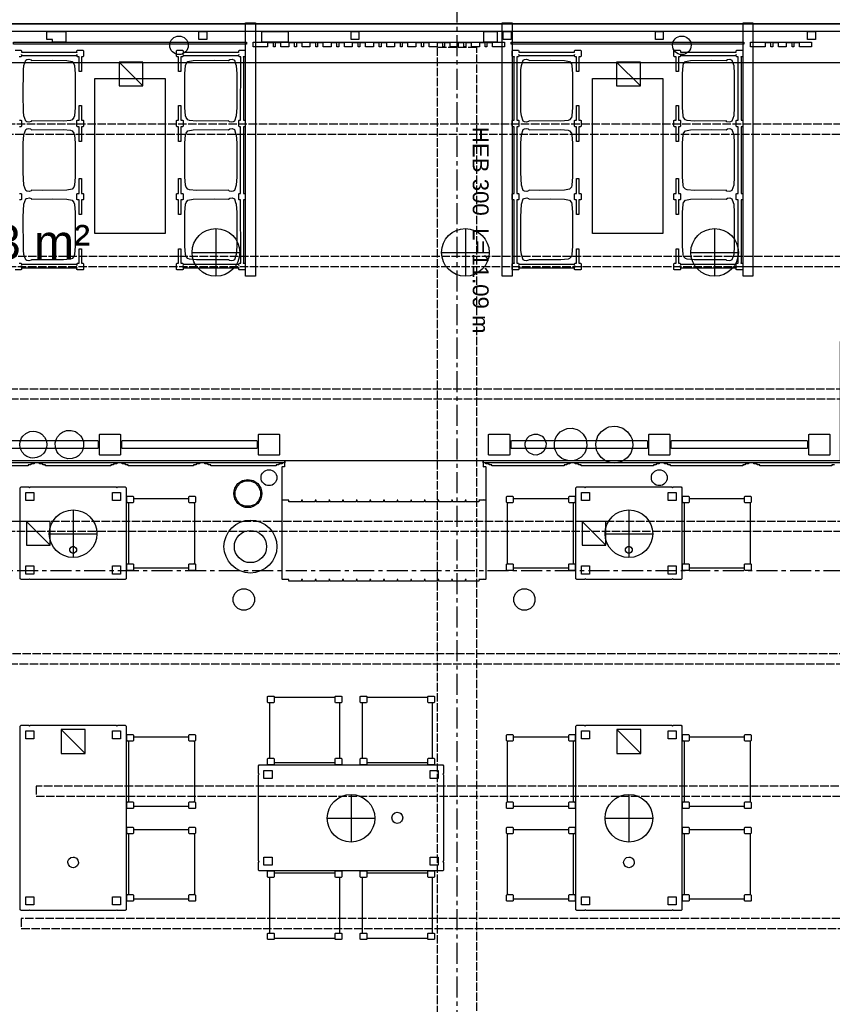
# Model space of a CAD drawing. Header units: millimetres. Extents: x -2320 to 44673, y -183000 to 30400.
# Tile 29 of 33: x 22296 to 28438, y -7408 to 30. Entities that reach past the tile are written whole.
import ezdxf
from ezdxf.enums import TextEntityAlignment as Align

# ---------------------------------------------------------------- set-up
doc = ezdxf.new("R2010")
doc.units = ezdxf.units.MM
doc.header["$LTSCALE"] = 50
doc.linetypes.add('CENTER', pattern=[5.08, 3.175, -0.635, 0.635, -0.635])
doc.linetypes.add('DASHED', pattern=[1.524, 1.27, -0.254])
for name, color, linetype in [('A-AIVAN', 40, 'Continuous'), ('A-BLDG', 8, 'Continuous'), ('A-CLNG', 150, 'Continuous'), ('A-FLOR-F1', 2, 'Continuous'), ('A-FLOR-F3', 30, 'Continuous'), ('A-FLOR-TEXT', 7, 'Continuous'), ('A-FURN', 3, 'Continuous'), ('A-FURN-BASE', 9, 'Continuous'), ('A-WALL-CUT', 7, 'Continuous'), ('E-LITE', 1, 'Continuous'), ('E-POWR', 5, 'Continuous'), ('S-BEAM', 1, 'DASHED'), ('S-GRID', 8, 'CENTER'), ('S-PURL', 9, 'DASHED')]:
    doc.layers.add(name, color=color, linetype=linetype)
doc.styles.add('VN', font='arial.ttf')

msp = doc.modelspace()

# ---------------------------------------------------------------- linework, layer by layer
at = {"layer": 'A-AIVAN'}
for points in [[(24077, 7), (24077, -1907), (24003, -1907), (24003, 7)], [(26017, 7), (26017, -1907), (25943, -1907), (25943, 7)], [(27837, 7), (27837, -1907), (27763, -1907), (27763, 7)], [(22250, -155), (22250, -140), (24010, -140), (24010, -155)], [(24169.9, -175), (24060, -175), (24060, -140), (25960, -140), (25960, -175), (25870.1, -175), (25870.1, -145), (25827, -145), (25827, -175), (25813, -175), (25813, -145), (25769.9, -145), (25769.9, -175), (25710.1, -175), (25710.1, -145), (25667, -145), (25667, -175), (25653, -175), (25653, -145), (25609.9, -145), (25609.9, -175), (25550.1, -175), (25550.1, -145), (25507, -145), (25507, -175), (25493, -175), (25493, -145), (25449.9, -145), (25449.9, -175), (25390.1, -175), (25390.1, -145), (25347, -145), (25347, -175), (25333, -175), (25333, -145), (25289.9, -145), (25289.9, -175), (25230.1, -175), (25230.1, -145), (25187, -145), (25187, -175), (25173, -175), (25173, -145), (25129.9, -145), (25129.9, -175), (25070.1, -175), (25070.1, -145), (25027, -145), (25027, -175), (25013, -175), (25013, -145), (24969.9, -145), (24969.9, -175), (24910.1, -175), (24910.1, -145), (24867, -145), (24867, -175), (24853, -175), (24853, -145), (24809.9, -145), (24809.9, -175), (24750.1, -175), (24750.1, -145), (24707, -145), (24707, -175), (24693, -175), (24693, -145), (24649.9, -145), (24649.9, -175), (24590.1, -175), (24590.1, -145), (24547, -145), (24547, -175), (24533, -175), (24533, -145), (24489.9, -145), (24489.9, -175), (24430.1, -175), (24430.1, -145), (24387, -145), (24387, -175), (24373, -175), (24373, -145), (24329.9, -145), (24329.9, -175), (24270.1, -175), (24270.1, -145), (24227, -145), (24227, -175), (24213, -175), (24213, -145), (24169.9, -145)], [(26010, -155), (26010, -140), (27770, -140), (27770, -155)], [(27929.9, -175), (27820, -175), (27820, -140), (28280, -140), (28280, -175), (28190.1, -175), (28190.1, -145), (28147, -145), (28147, -175), (28133, -175), (28133, -145), (28089.9, -145), (28089.9, -175), (28030.1, -175), (28030.1, -145), (27987, -145), (27987, -175), (27973, -175), (27973, -145), (27929.9, -145)], [(23533, -214), (23949, -214), (23951, -217), (23951, -204), (23955, -200), (23997, -200), (24001, -204), (24001, -246), (23997, -250), (23985, -250), (23985, -253), (23988, -253), (23988, -728.3), (23997, -728.3), (24001, -732.3), (24001, -774.3), (23997, -778.3), (23988, -778.3), (23988, -1281.7), (23997, -1281.7), (24001, -1285.7), (24001, -1327.7), (23997, -1331.7), (23988, -1331.7), (23988, -1807), (23985, -1807), (23985, -1810), (23997, -1810), (24001, -1814), (24001, -1856), (23997, -1860), (23955, -1860), (23951, -1856), (23951, -1843), (23949, -1846), (23533, -1846), (23531, -1843), (23531, -1856), (23527, -1860), (23485, -1860), (23481, -1856), (23481, -1814), (23485, -1810), (23497, -1810), (23497, -1699.7), (23515, -1699.7), (23515, -1810), (23527, -1810), (23531, -1814), (23531, -1827), (23533, -1817), (23949, -1817), (23951, -1827), (23951, -1814), (23955, -1810), (23967, -1810), (23966, -1331.7), (23955, -1331.7), (23951, -1327.7), (23951, -1285.7), (23955, -1281.7), (23966, -1281.7), (23966, -778.3), (23955, -778.3), (23951, -774.3), (23951, -732.3), (23955, -728.3), (23966, -728.3), (23967, -250), (23955, -250), (23951, -246), (23951, -233), (23949, -243), (23533, -243), (23531, -233), (23531, -246), (23527, -250), (23515, -250), (23515, -360.3), (23497, -360.3), (23497, -250), (23485, -250), (23481, -246), (23481, -204), (23485, -200), (23527, -200), (23531, -204), (23531, -217)], [(26065, -200), (26069, -204), (26069, -217), (26071, -214), (26487, -214), (26489, -217), (26489, -204), (26493, -200), (26535, -200), (26539, -204), (26539, -246), (26535, -250), (26523, -250), (26523, -360.3), (26505, -360.3), (26505, -250), (26493, -250), (26489, -246), (26489, -233), (26487, -243), (26071, -243), (26069, -233), (26069, -246), (26065, -250), (26053, -250), (26054, -728.3), (26065, -728.3), (26069, -732.3), (26069, -774.3), (26065, -778.3), (26054, -778.3), (26054, -1281.7), (26065, -1281.7), (26069, -1285.7), (26069, -1327.7), (26065, -1331.7), (26054, -1331.7), (26053, -1810), (26065, -1810), (26069, -1814), (26069, -1827), (26071, -1817), (26487, -1817), (26489, -1827), (26489, -1814), (26493, -1810), (26505, -1810), (26505, -1699.7), (26523, -1699.7), (26523, -1810), (26535, -1810), (26539, -1814), (26539, -1856), (26535, -1860), (26493, -1860), (26489, -1856), (26489, -1843), (26487, -1846), (26071, -1846), (26069, -1843), (26069, -1856), (26065, -1860), (26023, -1860), (26019, -1856), (26019, -1814), (26023, -1810), (26035, -1810), (26035, -1807), (26032, -1807), (26032, -1331.7), (26023, -1331.7), (26019, -1327.7), (26019, -1285.7), (26023, -1281.7), (26032, -1281.7), (26032, -778.3), (26023, -778.3), (26019, -774.3), (26019, -732.3), (26023, -728.3), (26032, -728.3), (26032, -253), (26035, -253), (26035, -250), (26023, -250), (26019, -246), (26019, -204), (26023, -200)], [(27293, -214), (27709, -214), (27711, -217), (27711, -204), (27715, -200), (27757, -200), (27761, -204), (27761, -246), (27757, -250), (27745, -250), (27745, -253), (27748, -253), (27748, -728.3), (27757, -728.3), (27761, -732.3), (27761, -774.3), (27757, -778.3), (27748, -778.3), (27748, -1281.7), (27757, -1281.7), (27761, -1285.7), (27761, -1327.7), (27757, -1331.7), (27748, -1331.7), (27748, -1807), (27745, -1807), (27745, -1810), (27757, -1810), (27761, -1814), (27761, -1856), (27757, -1860), (27715, -1860), (27711, -1856), (27711, -1843), (27709, -1846), (27293, -1846), (27291, -1843), (27291, -1856), (27287, -1860), (27245, -1860), (27241, -1856), (27241, -1814), (27245, -1810), (27257, -1810), (27257, -1699.7), (27275, -1699.7), (27275, -1810), (27287, -1810), (27291, -1814), (27291, -1827), (27293, -1817), (27709, -1817), (27711, -1827), (27711, -1814), (27715, -1810), (27727, -1810), (27726, -1331.7), (27715, -1331.7), (27711, -1327.7), (27711, -1285.7), (27715, -1281.7), (27726, -1281.7), (27726, -778.3), (27715, -778.3), (27711, -774.3), (27711, -732.3), (27715, -728.3), (27726, -728.3), (27727, -250), (27715, -250), (27711, -246), (27711, -233), (27709, -243), (27293, -243), (27291, -233), (27291, -246), (27287, -250), (27275, -250), (27275, -360.3), (27257, -360.3), (27257, -250), (27245, -250), (27241, -246), (27241, -204), (27245, -200), (27287, -200), (27291, -204), (27291, -217)], [(22341.4, -276), (22350.8, -270.2), (22366.2, -268.1), (22381.6, -272.4), (22385.7, -277.1), (22545.9, -274.6), (22653.4, -277.2), (22692.3, -286), (22706, -302.1), (22710, -316.2), (22714.8, -379.4), (22714.8, -632.6), (22710, -695.8), (22706, -709.9), (22692.3, -726), (22680.3, -730.7), (22626.6, -736.4), (22385.7, -734.9), (22381.6, -739.6), (22366.2, -743.9), (22350.8, -741.8), (22341.5, -736.4), (22328, -695.8), (22324.5, -664.2), (22322.3, -537.6), (22324.5, -347.8), (22328, -316.2)], [(23767.9, -274.6), (23874.3, -277.1), (23884.6, -269.9), (23903, -268.6), (23918.5, -275.6), (23928, -302.1), (23932, -316.2), (23936.8, -379.4), (23936.8, -632.6), (23932, -695.8), (23918.5, -736.4), (23909.2, -741.8), (23896.9, -743.9), (23881.5, -741), (23874.3, -734.9), (23633.4, -736.4), (23579.7, -730.7), (23567.7, -726), (23554, -709.9), (23550, -695.8), (23545.2, -632.6), (23545.2, -379.4), (23550, -316.2), (23554, -302.1), (23567.7, -286), (23606.6, -277.2)], [(26101.4, -276), (26110.8, -270.2), (26126.2, -268.1), (26141.6, -272.4), (26145.7, -277.1), (26305.9, -274.6), (26413.4, -277.2), (26452.3, -286), (26466, -302.1), (26470, -316.2), (26474.8, -379.4), (26474.8, -632.6), (26470, -695.8), (26466, -709.9), (26452.3, -726), (26440.3, -730.7), (26386.6, -736.4), (26145.7, -734.9), (26141.6, -739.6), (26126.2, -743.9), (26110.8, -741.8), (26101.5, -736.4), (26088, -695.8), (26084.5, -664.2), (26082.3, -537.6), (26084.5, -347.8), (26088, -316.2)], [(27527.9, -274.6), (27634.3, -277.1), (27644.6, -269.9), (27663, -268.6), (27678.5, -275.6), (27688, -302.1), (27692, -316.2), (27696.8, -379.4), (27696.8, -632.6), (27692, -695.8), (27678.5, -736.4), (27669.2, -741.8), (27656.9, -743.9), (27641.5, -741), (27634.3, -734.9), (27393.4, -736.4), (27339.7, -730.7), (27327.7, -726), (27314, -709.9), (27310, -695.8), (27305.2, -632.6), (27305.2, -379.4), (27310, -316.2), (27314, -302.1), (27327.7, -286), (27366.6, -277.2)], [(23396, -1586), (22864, -1586), (22864, -414), (23396, -414)], [(27156, -1586), (26624, -1586), (26624, -414), (27156, -414)], [(22733, -778.3), (22729, -774.3), (22729, -732.3), (22733, -728.3), (22745, -728.3), (22745, -618), (22763, -618), (22763, -728.3), (22775, -728.3), (22779, -732.3), (22779, -774.3), (22775, -778.3), (22763, -778.3), (22763, -889.9), (22745, -889.9), (22745, -778.3)], [(23515, -778.3), (23515, -889.9), (23497, -889.9), (23497, -778.3), (23485, -778.3), (23481, -774.3), (23481, -732.3), (23485, -728.3), (23497, -728.3), (23497, -618), (23515, -618), (23515, -728.3), (23527, -728.3), (23531, -732.3), (23531, -774.3), (23527, -778.3)], [(26493, -778.3), (26489, -774.3), (26489, -732.3), (26493, -728.3), (26505, -728.3), (26505, -618), (26523, -618), (26523, -728.3), (26535, -728.3), (26539, -732.3), (26539, -774.3), (26535, -778.3), (26523, -778.3), (26523, -889.9), (26505, -889.9), (26505, -778.3)], [(27275, -778.3), (27275, -889.9), (27257, -889.9), (27257, -778.3), (27245, -778.3), (27241, -774.3), (27241, -732.3), (27245, -728.3), (27257, -728.3), (27257, -618), (27275, -618), (27275, -728.3), (27287, -728.3), (27291, -732.3), (27291, -774.3), (27287, -778.3)], [(22465.2, -1261.3), (22385.7, -1258.9), (22381.6, -1263.6), (22369.3, -1267.5), (22350.8, -1265.8), (22341.5, -1260.4), (22328, -1219.8), (22322.6, -1124.9), (22323.2, -903.4), (22328, -840.2), (22341.5, -799.6), (22350.8, -794.2), (22363.1, -792.1), (22378.5, -795), (22385.7, -801.1), (22626.6, -799.6), (22680.3, -805.3), (22692.3, -810), (22706, -826.1), (22710, -840.2), (22714.8, -903.4), (22714.8, -1156.6), (22710, -1219.8), (22706, -1233.9), (22692.3, -1250), (22653.4, -1258.8)], [(23767.9, -798.6), (23874.3, -801.1), (23884.6, -793.9), (23903, -792.6), (23918.5, -799.6), (23928, -826.1), (23932, -840.2), (23936.8, -903.4), (23936.8, -1156.6), (23932, -1219.8), (23918.5, -1260.4), (23909.2, -1265.8), (23896.9, -1267.9), (23881.5, -1265), (23874.3, -1258.9), (23633.4, -1260.4), (23579.7, -1254.7), (23567.7, -1250), (23554, -1233.9), (23550, -1219.8), (23545.2, -1156.6), (23545.2, -903.4), (23550, -840.2), (23554, -826.1), (23567.7, -810), (23606.6, -801.2)], [(26225.2, -1261.3), (26145.7, -1258.9), (26141.6, -1263.6), (26129.3, -1267.5), (26110.8, -1265.8), (26101.5, -1260.4), (26088, -1219.8), (26082.6, -1124.9), (26083.2, -903.4), (26088, -840.2), (26101.5, -799.6), (26110.8, -794.2), (26123.1, -792.1), (26138.5, -795), (26145.7, -801.1), (26386.6, -799.6), (26440.3, -805.3), (26452.3, -810), (26466, -826.1), (26470, -840.2), (26474.8, -903.4), (26474.8, -1156.6), (26470, -1219.8), (26466, -1233.9), (26452.3, -1250), (26413.4, -1258.8)], [(27527.9, -798.6), (27634.3, -801.1), (27644.6, -793.9), (27663, -792.6), (27678.5, -799.6), (27688, -826.1), (27692, -840.2), (27696.8, -903.4), (27696.8, -1156.6), (27692, -1219.8), (27678.5, -1260.4), (27669.2, -1265.8), (27656.9, -1267.9), (27641.5, -1265), (27634.3, -1258.9), (27393.4, -1260.4), (27339.7, -1254.7), (27327.7, -1250), (27314, -1233.9), (27310, -1219.8), (27305.2, -1156.6), (27305.2, -903.4), (27310, -840.2), (27314, -826.1), (27327.7, -810), (27366.6, -801.2)], [(22775, -1281.7), (22779, -1285.7), (22779, -1327.7), (22775, -1331.7), (22763, -1331.7), (22763, -1442), (22745, -1442), (22745, -1331.7), (22733, -1331.7), (22729, -1327.7), (22729, -1285.7), (22733, -1281.7), (22745, -1281.7), (22745, -1170.1), (22763, -1170.1), (22763, -1281.7)], [(23515, -1331.7), (23515, -1442), (23497, -1442), (23497, -1331.7), (23485, -1331.7), (23481, -1327.7), (23481, -1285.7), (23485, -1281.7), (23497, -1281.7), (23497, -1170.1), (23515, -1170.1), (23515, -1281.7), (23527, -1281.7), (23531, -1285.7), (23531, -1327.7), (23527, -1331.7)], [(26523, -1331.7), (26523, -1442), (26505, -1442), (26505, -1331.7), (26493, -1331.7), (26489, -1327.7), (26489, -1285.7), (26493, -1281.7), (26505, -1281.7), (26505, -1170.1), (26523, -1170.1), (26523, -1281.7), (26535, -1281.7), (26539, -1285.7), (26539, -1327.7), (26535, -1331.7)], [(27275, -1331.7), (27275, -1442), (27257, -1442), (27257, -1331.7), (27245, -1331.7), (27241, -1327.7), (27241, -1285.7), (27245, -1281.7), (27257, -1281.7), (27257, -1170.1), (27275, -1170.1), (27275, -1281.7), (27287, -1281.7), (27291, -1285.7), (27291, -1327.7), (27287, -1331.7)], [(22347.8, -1319.4), (22369.3, -1316.5), (22381.6, -1320.4), (22385.7, -1325.1), (22545.9, -1322.6), (22653.4, -1325.2), (22692.3, -1334), (22706, -1350.1), (22710, -1364.2), (22714.8, -1427.4), (22714.8, -1680.6), (22710, -1743.8), (22706, -1757.9), (22692.3, -1774), (22680.3, -1778.7), (22626.6, -1784.4), (22385.7, -1782.9), (22381.6, -1787.6), (22366.2, -1791.9), (22350.8, -1789.8), (22341.5, -1784.4), (22328, -1743.8), (22324.5, -1712.2), (22322.6, -1459.1), (22328, -1364.2), (22341.5, -1323.6)], [(23767.9, -1322.6), (23874.3, -1325.1), (23884.6, -1317.9), (23903, -1316.6), (23918.5, -1323.6), (23928, -1350.1), (23932, -1364.2), (23936.8, -1427.4), (23936.8, -1680.6), (23932, -1743.8), (23918.5, -1784.4), (23909.2, -1789.8), (23896.9, -1791.9), (23881.5, -1789), (23874.3, -1782.9), (23633.4, -1784.4), (23579.7, -1778.7), (23567.7, -1774), (23554, -1757.9), (23550, -1743.8), (23545.2, -1680.6), (23545.2, -1427.4), (23550, -1364.2), (23554, -1350.1), (23567.7, -1334), (23606.6, -1325.2)], [(26107.8, -1319.4), (26129.3, -1316.5), (26141.6, -1320.4), (26145.7, -1325.1), (26305.9, -1322.6), (26413.4, -1325.2), (26452.3, -1334), (26466, -1350.1), (26470, -1364.2), (26474.8, -1427.4), (26474.8, -1680.6), (26470, -1743.8), (26466, -1757.9), (26452.3, -1774), (26440.3, -1778.7), (26386.6, -1784.4), (26145.7, -1782.9), (26141.6, -1787.6), (26126.2, -1791.9), (26110.8, -1789.8), (26101.5, -1784.4), (26088, -1743.8), (26084.5, -1712.2), (26082.6, -1459.1), (26088, -1364.2), (26101.5, -1323.6)], [(27527.9, -1322.6), (27634.3, -1325.1), (27644.6, -1317.9), (27663, -1316.6), (27678.5, -1323.6), (27688, -1350.1), (27692, -1364.2), (27696.8, -1427.4), (27696.8, -1680.6), (27692, -1743.8), (27678.5, -1784.4), (27669.2, -1789.8), (27656.9, -1791.9), (27641.5, -1789), (27634.3, -1782.9), (27393.4, -1784.4), (27339.7, -1778.7), (27327.7, -1774), (27314, -1757.9), (27310, -1743.8), (27305.2, -1680.6), (27305.2, -1427.4), (27310, -1364.2), (27314, -1350.1), (27327.7, -1334), (27366.6, -1325.2)], [(26748.5, -3046.3), (26791.8, -3040), (26813.7, -3042), (26855.2, -3056.1), (26890.3, -3082.3), (26915.5, -3118), (26923.7, -3138.4), (26930, -3181.8), (26928, -3203.7), (26913.9, -3245.2), (26887.7, -3280.3), (26852, -3305.5), (26831.6, -3313.7), (26788.2, -3320), (26766.3, -3318), (26724.8, -3303.9), (26689.7, -3277.7), (26664.5, -3242), (26656.3, -3221.6), (26650, -3178.2), (26652, -3156.3), (26666.1, -3114.8), (26692.3, -3079.7), (26728, -3054.5)], [(22497.4, -3152.5), (22501.1, -3184.3), (22499.1, -3200.2), (22488, -3230.2), (22479, -3243.5), (22455.5, -3265.1), (22426.5, -3278.4), (22394.7, -3282.1), (22378.8, -3280.1), (22348.8, -3269), (22335.5, -3260), (22313.9, -3236.5), (22300.6, -3207.5), (22296.9, -3175.7), (22298.9, -3159.8), (22310, -3129.8), (22319, -3116.5), (22342.5, -3094.9), (22371.5, -3081.6), (22403.3, -3077.9), (22419.2, -3079.9), (22449.2, -3091), (22462.5, -3100), (22484.1, -3123.5)], [(22756.6, -3112.7), (22766.1, -3126.8), (22777.9, -3158.4), (22779.4, -3192.2), (22770.4, -3224.8), (22762.2, -3239.6), (22739.3, -3264.6), (22725.2, -3274.1), (22693.6, -3285.9), (22659.8, -3287.4), (22627.2, -3278.4), (22612.4, -3270.2), (22587.4, -3247.3), (22577.9, -3233.2), (22566.1, -3201.6), (22564.6, -3167.8), (22573.6, -3135.2), (22581.8, -3120.4), (22604.7, -3095.4), (22618.8, -3085.9), (22650.4, -3074.1), (22684.2, -3072.6), (22716.8, -3081.6), (22731.6, -3089.8)], [(26243.6, -3116.8), (26260.8, -3134.9), (26274.1, -3169.7), (26273.4, -3194.6), (26258.2, -3228.6), (26240.1, -3245.8), (26205.3, -3259.1), (26180.4, -3258.4), (26146.4, -3243.2), (26129.2, -3225.1), (26115.9, -3190.3), (26116.6, -3165.4), (26131.8, -3131.4), (26149.9, -3114.2), (26184.7, -3100.9), (26209.6, -3101.6)], [(26472.2, -3056.9), (26509.6, -3066.6), (26526.8, -3075.8), (26555.7, -3101.5), (26575.3, -3135), (26580.9, -3153.5), (26583.1, -3192.2), (26573.4, -3229.6), (26564.2, -3246.8), (26538.5, -3275.7), (26505, -3295.3), (26486.5, -3300.9), (26447.8, -3303.1), (26410.3, -3293.4), (26393.2, -3284.2), (26364.3, -3258.5), (26344.7, -3225), (26339.1, -3206.5), (26336.9, -3167.8), (26346.6, -3130.4), (26355.8, -3113.2), (26381.5, -3084.3), (26415, -3064.7), (26433.5, -3059.1)], [(22888, -3154), (22888, -3206), (22884, -3210), (21870, -3210), (21866, -3206), (21866, -3154), (21870, -3150), (22884, -3150)], [(24090, -3154), (24090, -3206), (24086, -3210), (23072, -3210), (23068, -3206), (23068, -3154), (23072, -3150), (24086, -3150)], [(27040, -3154), (27040, -3206), (27036, -3210), (26014, -3210), (26010, -3206), (26010, -3154), (26014, -3150), (27036, -3150)], [(28250, -3154), (28250, -3206), (28246, -3210), (27224, -3210), (27220, -3206), (27220, -3154), (27224, -3150), (28246, -3150)], [(24300, -3300), (24300, -3318), (18050, -3318), (18050, -3300)], [(24280, -3597), (24280, -3348), (24283, -3345), (24297, -3345), (24300, -3348), (24300, -3300), (25800, -3300), (25800, -3348), (25803, -3345), (25817, -3345), (25820, -3348), (25820, -3597), (25817, -3600), (25803, -3600), (25800, -3597), (25800, -3600), (25766, -3600), (25768, -3602), (25766, -3612), (25670, -3612), (25668, -3610), (25670, -3600), (25663, -3600), (25663, -3612), (25567, -3612), (25567, -3600), (25560, -3600), (25562, -3602), (25560, -3612), (25464, -3612), (25464, -3600), (25457, -3600), (25457, -3612), (25361, -3612), (25361, -3600), (25354, -3600), (25356, -3602), (25354, -3612), (25258, -3612), (25258, -3600), (25251, -3600), (25251, -3612), (25155, -3612), (25153, -3610), (25155, -3600), (25148, -3600), (25148, -3612), (25052, -3612), (25052, -3600), (25045, -3600), (25045, -3612), (24949, -3612), (24947, -3610), (24949, -3600), (24942, -3600), (24942, -3612), (24846, -3612), (24846, -3600), (24839, -3600), (24841, -3602), (24839, -3612), (24743, -3612), (24743, -3600), (24736, -3600), (24736, -3612), (24640, -3612), (24640, -3600), (24633, -3600), (24635, -3602), (24633, -3612), (24537, -3612), (24537, -3600), (24530, -3600), (24530, -3612), (24434, -3612), (24432, -3610), (24434, -3600), (24427, -3600), (24427, -3612), (24331, -3612), (24331, -3600), (24300, -3600), (24300, -3597), (24297, -3600), (24283, -3600)], [(28500, -3300), (28500, -3318), (25800, -3318), (25800, -3300)], [(23979.3, -3648.2), (23944.9, -3625.1), (23921.8, -3590.7), (23915.8, -3570.7), (23913.8, -3550), (23915.8, -3529.3), (23921.8, -3509.3), (23944.9, -3474.9), (23979.3, -3451.8), (24020, -3443.7), (24060.7, -3451.8), (24095.1, -3474.9), (24118.2, -3509.3), (24124.2, -3529.3), (24126.2, -3550), (24124.2, -3570.7), (24118.2, -3590.7), (24095.1, -3625.1), (24060.7, -3648.2), (24040.7, -3654.2), (24020, -3656.2), (23999.3, -3654.2)], [(23963.5, -4134.8), (23928.9, -4116.3), (23898.6, -4091.4), (23873.7, -4061.1), (23855.2, -4026.5), (23843.8, -3989), (23840, -3950), (23843.8, -3911), (23855.2, -3873.5), (23873.7, -3838.9), (23898.6, -3808.6), (23928.9, -3783.7), (23963.5, -3765.2), (24001, -3753.8), (24040, -3750), (24079, -3753.8), (24116.5, -3765.2), (24151.1, -3783.7), (24181.4, -3808.6), (24206.3, -3838.9), (24224.8, -3873.5), (24236.2, -3911), (24240, -3950), (24236.2, -3989), (24224.8, -4026.5), (24206.3, -4061.1), (24181.4, -4091.4), (24151.1, -4116.3), (24116.5, -4134.8), (24079, -4146.2), (24040, -4150), (24001, -4146.2)]]:
    msp.add_lwpolyline(points, close=True, dxfattribs=at)
for points in [[(22263, -200), (22305, -200), (22309, -204), (22309, -217), (22311, -214), (22727, -214), (22729, -217), (22729, -204), (22733, -200), (22775, -200), (22779, -204), (22779, -246), (22775, -250), (22763, -250), (22763, -360.3), (22745, -360.3), (22745, -250), (22733, -250), (22729, -246), (22729, -233), (22727, -243), (22311, -243), (22309, -233), (22309, -246), (22305, -250), (22293, -250)], [(22294, -728.3), (22305, -728.3), (22309, -732.3), (22309, -774.3), (22305, -778.3), (22294, -778.3)], [(22294, -1281.7), (22305, -1281.7), (22309, -1285.7), (22309, -1327.7), (22305, -1331.7), (22294, -1331.7)], [(22293, -1810), (22305, -1810), (22309, -1814), (22309, -1827), (22311, -1817), (22727, -1817), (22729, -1827), (22729, -1814), (22733, -1810), (22745, -1810), (22745, -1699.7), (22763, -1699.7), (22763, -1810), (22775, -1810), (22779, -1814), (22779, -1856), (22775, -1860), (22733, -1860), (22729, -1856), (22729, -1843), (22727, -1846), (22311, -1846), (22309, -1843), (22309, -1856), (22305, -1860), (22263, -1860)]]:
    msp.add_lwpolyline(points, dxfattribs=at)
at = {"layer": 'A-BLDG'}
for points in [[(37100, 30400), (37100, 0), (4100, 0), (4100, 30400)], [(37000, 0), (37000, -60), (4200, -60), (4200, 0)], [(22645, -140), (22545, -140), (22545, -120), (22500, -120), (22500, -60), (22545, -60), (22560, -60), (22645, -60)], [(23650, -120), (23650, -60), (23710, -60), (23710, -120)], [(24225, -140), (24125, -140), (24125, -60), (24225, -60), (24325, -60), (24325, -140)], [(24800, -120), (24800, -60), (24860, -60), (24860, -120)], [(25905, -140), (25805, -140), (25805, -60), (25905, -60)], [(26010, -120), (25950, -120), (25950, -60), (26010, -60)], [(27160, -120), (27100, -120), (27100, -60), (27160, -60)], [(28310, -120), (28250, -120), (28250, -60), (28310, -60)]]:
    msp.add_lwpolyline(points, close=True, dxfattribs=at)
at = {"layer": 'A-CLNG'}
msp.add_lwpolyline([(8775, -295), (8775, -11681), (36075, -11681), (36075, -295)], close=True, dxfattribs=at)
at = {"layer": 'A-FLOR-F1'}
msp.add_lwpolyline([(15300, -3300), (28500, -3300)], dxfattribs=at)
at = {"layer": 'A-FLOR-F3'}
msp.add_lwpolyline([(15300, 0), (15300, -3300), (28500, -3300), (28500, -2400), (30900, -2400), (30900, 0)], close=True, dxfattribs=at)
at = {"layer": 'A-FURN'}
for points in [[(22306, -3500), (22364, -3500), (22370, -3506), (22376, -3500), (23024, -3500), (23030, -3506), (23036, -3500), (23094, -3500), (23100, -3506), (23100, -4194), (23094, -4200), (23036, -4200), (23030, -4194), (23024, -4200), (22376, -4200), (22370, -4194), (22364, -4200), (22306, -4200), (22300, -4194), (22300, -3506)], [(23155, -3574), (23155, -3585), (23158, -3587), (23572, -3587), (23575, -3585), (23575, -3574), (23579, -3570), (23621, -3570), (23625, -3574), (23625, -3616), (23621, -3620), (23613, -3620), (23617, -3624), (23617, -4076), (23613, -4080), (23621, -4080), (23625, -4084), (23625, -4126), (23621, -4130), (23579, -4130), (23575, -4126), (23575, -4115), (23572, -4113), (23158, -4113), (23155, -4115), (23155, -4126), (23151, -4130), (23109, -4130), (23105, -4126), (23105, -4084), (23120, -4077), (23120, -3623), (23105, -3616), (23105, -3574), (23109, -3570), (23151, -3570)], [(25975, -3616), (25975, -3574), (25979, -3570), (26021, -3570), (26025, -3574), (26025, -3585), (26028, -3587), (26442, -3587), (26445, -3585), (26445, -3574), (26449, -3570), (26491, -3570), (26495, -3574), (26495, -3616), (26480, -3623), (26480, -4077), (26495, -4084), (26495, -4126), (26491, -4130), (26449, -4130), (26445, -4126), (26445, -4115), (26442, -4113), (26028, -4113), (26025, -4115), (26025, -4126), (26021, -4130), (25979, -4130), (25975, -4126), (25975, -4084), (25979, -4080), (25987, -4080), (25983, -4076), (25983, -3624), (25987, -3620), (25979, -3620)], [(26506, -3500), (26564, -3500), (26570, -3506), (26576, -3500), (27224, -3500), (27230, -3506), (27236, -3500), (27294, -3500), (27300, -3506), (27300, -4194), (27294, -4200), (27236, -4200), (27230, -4194), (27224, -4200), (26576, -4200), (26570, -4194), (26564, -4200), (26506, -4200), (26500, -4194), (26500, -3506)], [(27355, -3574), (27355, -3585), (27358, -3587), (27772, -3587), (27775, -3585), (27775, -3574), (27779, -3570), (27821, -3570), (27825, -3574), (27825, -3616), (27821, -3620), (27813, -3620), (27817, -3624), (27817, -4076), (27813, -4080), (27821, -4080), (27825, -4084), (27825, -4126), (27821, -4130), (27779, -4130), (27775, -4126), (27775, -4115), (27772, -4113), (27358, -4113), (27355, -4115), (27355, -4126), (27351, -4130), (27309, -4130), (27305, -4126), (27305, -4084), (27320, -4077), (27320, -3623), (27305, -3616), (27305, -3574), (27309, -3570), (27351, -3570)], [(22692.1, -3999.3), (22684.9, -3995.6), (22675.5, -3982.8), (22675.5, -3966.8), (22684.9, -3954), (22692.1, -3950.3), (22708, -3950.3), (22720.8, -3959.7), (22724.5, -3966.8), (22724.5, -3982.8), (22720.8, -3989.9), (22708, -3999.3)], [(26892, -3999.3), (26884.9, -3995.6), (26875.5, -3982.8), (26875.5, -3966.8), (26884.9, -3954), (26892, -3950.3), (26907.9, -3950.3), (26915.1, -3954), (26924.5, -3966.8), (26924.5, -3982.8), (26915.1, -3995.6), (26907.9, -3999.3)], [(24224, -5088), (24676, -5088), (24680, -5092), (24680, -5084), (24684, -5080), (24726, -5080), (24730, -5084), (24730, -5126), (24726, -5130), (24715, -5130), (24713, -5133), (24713, -5547), (24715, -5550), (24726, -5550), (24730, -5554), (24730, -5596), (24726, -5600), (24684, -5600), (24677, -5585), (24223, -5585), (24216, -5600), (24174, -5600), (24170, -5596), (24170, -5554), (24174, -5550), (24185, -5550), (24187, -5547), (24187, -5133), (24185, -5130), (24174, -5130), (24170, -5126), (24170, -5084), (24174, -5080), (24216, -5080), (24220, -5084), (24220, -5092)], [(24924, -5088), (25376, -5088), (25380, -5092), (25380, -5084), (25384, -5080), (25426, -5080), (25430, -5084), (25430, -5126), (25426, -5130), (25415, -5130), (25413, -5133), (25413, -5547), (25415, -5550), (25426, -5550), (25430, -5554), (25430, -5596), (25426, -5600), (25384, -5600), (25377, -5585), (24923, -5585), (24916, -5600), (24874, -5600), (24870, -5596), (24870, -5554), (24874, -5550), (24885, -5550), (24887, -5547), (24887, -5133), (24885, -5130), (24874, -5130), (24870, -5126), (24870, -5084), (24874, -5080), (24916, -5080), (24920, -5084), (24920, -5092)], [(22306, -5300), (22364, -5300), (22370, -5306), (22376, -5300), (23024, -5300), (23030, -5306), (23036, -5300), (23094, -5300), (23100, -5306), (23100, -6694), (23094, -6700), (23036, -6700), (23030, -6694), (23024, -6700), (22376, -6700), (22370, -6694), (22364, -6700), (22306, -6700), (22300, -6694), (22300, -5306)], [(26506, -5300), (26564, -5300), (26570, -5306), (26576, -5300), (27224, -5300), (27230, -5306), (27236, -5300), (27294, -5300), (27300, -5306), (27300, -6694), (27294, -6700), (27236, -6700), (27230, -6694), (27224, -6700), (26576, -6700), (26570, -6694), (26564, -6700), (26506, -6700), (26500, -6694), (26500, -5306)], [(23155, -5374), (23155, -5385), (23158, -5387), (23572, -5387), (23575, -5385), (23575, -5374), (23579, -5370), (23621, -5370), (23625, -5374), (23625, -5416), (23621, -5420), (23613, -5420), (23617, -5424), (23617, -5876), (23613, -5880), (23621, -5880), (23625, -5884), (23625, -5926), (23621, -5930), (23579, -5930), (23575, -5926), (23575, -5915), (23572, -5913), (23158, -5913), (23155, -5915), (23155, -5926), (23151, -5930), (23109, -5930), (23105, -5926), (23105, -5884), (23120, -5877), (23120, -5423), (23105, -5416), (23105, -5374), (23109, -5370), (23151, -5370)], [(25979, -5370), (26021, -5370), (26025, -5374), (26025, -5385), (26028, -5387), (26442, -5387), (26445, -5385), (26445, -5374), (26449, -5370), (26491, -5370), (26495, -5374), (26495, -5416), (26480, -5423), (26480, -5877), (26495, -5884), (26495, -5926), (26491, -5930), (26449, -5930), (26445, -5926), (26445, -5915), (26442, -5913), (26028, -5913), (26025, -5915), (26025, -5926), (26021, -5930), (25979, -5930), (25975, -5926), (25975, -5884), (25979, -5880), (25987, -5880), (25983, -5876), (25983, -5424), (25987, -5420), (25979, -5420), (25975, -5416), (25975, -5374)], [(27355, -5374), (27355, -5385), (27358, -5387), (27772, -5387), (27775, -5385), (27775, -5374), (27779, -5370), (27821, -5370), (27825, -5374), (27825, -5416), (27821, -5420), (27813, -5420), (27817, -5424), (27817, -5876), (27813, -5880), (27821, -5880), (27825, -5884), (27825, -5926), (27821, -5930), (27779, -5930), (27775, -5926), (27775, -5915), (27772, -5913), (27358, -5913), (27355, -5915), (27355, -5926), (27351, -5930), (27309, -5930), (27305, -5926), (27305, -5884), (27320, -5877), (27320, -5423), (27305, -5416), (27305, -5374), (27309, -5370), (27351, -5370)], [(24100, -5664), (24100, -5606), (24106, -5600), (25494, -5600), (25500, -5606), (25500, -5664), (25494, -5670), (25500, -5676), (25500, -6324), (25494, -6330), (25500, -6336), (25500, -6394), (25494, -6400), (24106, -6400), (24100, -6394), (24100, -6336), (24106, -6330), (24100, -6324), (24100, -5676), (24106, -5670)], [(25182.7, -6026.1), (25168.2, -6037.7), (25150, -6041.9), (25131.8, -6037.7), (25123.9, -6032.7), (25112.3, -6018.2), (25108.1, -6000), (25112.3, -5981.8), (25117.3, -5973.9), (25131.8, -5962.3), (25150, -5958.1), (25168.2, -5962.3), (25176.1, -5967.3), (25187.7, -5981.8), (25191.9, -6000), (25187.7, -6018.2)], [(23155, -6074), (23155, -6085), (23158, -6087), (23572, -6087), (23575, -6085), (23575, -6074), (23579, -6070), (23621, -6070), (23625, -6074), (23625, -6116), (23621, -6120), (23613, -6120), (23617, -6124), (23617, -6576), (23613, -6580), (23621, -6580), (23625, -6584), (23625, -6626), (23621, -6630), (23579, -6630), (23575, -6626), (23575, -6615), (23572, -6613), (23158, -6613), (23155, -6615), (23155, -6626), (23151, -6630), (23109, -6630), (23105, -6626), (23105, -6584), (23120, -6577), (23120, -6123), (23105, -6116), (23105, -6074), (23109, -6070), (23151, -6070)], [(25979, -6070), (26021, -6070), (26025, -6074), (26025, -6085), (26028, -6087), (26442, -6087), (26445, -6085), (26445, -6074), (26449, -6070), (26491, -6070), (26495, -6074), (26495, -6116), (26480, -6123), (26480, -6577), (26495, -6584), (26495, -6626), (26491, -6630), (26449, -6630), (26445, -6626), (26445, -6615), (26442, -6613), (26028, -6613), (26025, -6615), (26025, -6626), (26021, -6630), (25979, -6630), (25975, -6626), (25975, -6584), (25979, -6580), (25987, -6580), (25983, -6576), (25983, -6124), (25987, -6120), (25979, -6120), (25975, -6116), (25975, -6074)], [(27355, -6074), (27355, -6085), (27358, -6087), (27772, -6087), (27775, -6085), (27775, -6074), (27779, -6070), (27821, -6070), (27825, -6074), (27825, -6116), (27821, -6120), (27813, -6120), (27817, -6124), (27817, -6576), (27813, -6580), (27821, -6580), (27825, -6584), (27825, -6626), (27821, -6630), (27779, -6630), (27775, -6626), (27775, -6615), (27772, -6613), (27358, -6613), (27355, -6615), (27355, -6626), (27351, -6630), (27309, -6630), (27305, -6626), (27305, -6584), (27320, -6577), (27320, -6123), (27305, -6116), (27305, -6074), (27309, -6070), (27351, -6070)], [(22674.9, -6367.4), (22663.8, -6353.4), (22659.8, -6336), (22660.8, -6327.1), (22668.6, -6310.9), (22682.6, -6299.8), (22700, -6295.8), (22708.9, -6296.8), (22725.1, -6304.6), (22736.2, -6318.6), (22740.2, -6336), (22739.2, -6344.9), (22731.4, -6361.1), (22717.4, -6372.2), (22700, -6376.2), (22691.1, -6375.2)], [(26874.9, -6367.4), (26863.8, -6353.4), (26859.8, -6336), (26860.8, -6327.1), (26868.6, -6310.9), (26882.6, -6299.8), (26900, -6295.8), (26908.9, -6296.8), (26925.1, -6304.6), (26936.2, -6318.6), (26940.2, -6336), (26939.2, -6344.9), (26931.4, -6361.1), (26917.4, -6372.2), (26900, -6376.2), (26891.1, -6375.2)], [(24223, -6415), (24677, -6415), (24684, -6400), (24726, -6400), (24730, -6404), (24730, -6446), (24726, -6450), (24715, -6450), (24713, -6453), (24713, -6867), (24715, -6870), (24726, -6870), (24730, -6874), (24730, -6916), (24726, -6920), (24684, -6920), (24680, -6916), (24680, -6908), (24676, -6912), (24224, -6912), (24220, -6908), (24220, -6916), (24216, -6920), (24174, -6920), (24170, -6916), (24170, -6874), (24174, -6870), (24185, -6870), (24187, -6867), (24187, -6453), (24185, -6450), (24174, -6450), (24170, -6446), (24170, -6404), (24174, -6400), (24216, -6400)], [(24923, -6415), (25377, -6415), (25384, -6400), (25426, -6400), (25430, -6404), (25430, -6446), (25426, -6450), (25415, -6450), (25413, -6453), (25413, -6867), (25415, -6870), (25426, -6870), (25430, -6874), (25430, -6916), (25426, -6920), (25384, -6920), (25380, -6916), (25380, -6908), (25376, -6912), (24924, -6912), (24920, -6908), (24920, -6916), (24916, -6920), (24874, -6920), (24870, -6916), (24870, -6874), (24874, -6870), (24885, -6870), (24887, -6867), (24887, -6453), (24885, -6450), (24874, -6450), (24870, -6446), (24870, -6404), (24874, -6400), (24916, -6400)]]:
    msp.add_lwpolyline(points, close=True, dxfattribs=at)
at = {"layer": 'A-FURN-BASE'}
for points in [[(18050, -3300), (24300, -3300), (24300, -3318), (24280, -3318), (24280, -3326), (24255, -3326), (24255, -3334), (24235, -3334), (24235, -3340), (23740, -3340), (23740, -3334), (23720, -3334), (23720, -3326), (23695, -3326), (23695, -3318), (23655, -3318), (23655, -3326), (23630, -3326), (23630, -3334), (23610, -3334), (23610, -3340), (23115, -3340), (23115, -3334), (23095, -3334), (23095, -3326), (23070, -3326), (23070, -3318), (23030, -3318), (23030, -3326), (23005, -3326), (23005, -3334), (22985, -3334), (22985, -3340), (22490, -3340), (22490, -3334), (22470, -3334), (22470, -3326), (22445, -3326), (22445, -3318), (22405, -3318), (22405, -3326), (22380, -3326), (22380, -3334), (22360, -3334), (22360, -3340), (21865, -3340)], [(28455, -3334), (28435, -3334), (28435, -3340), (27890, -3340), (27890, -3334), (27870, -3334), (27870, -3326), (27845, -3326), (27845, -3318), (27805, -3318), (27805, -3326), (27780, -3326), (27780, -3334), (27760, -3334), (27760, -3340), (27215, -3340), (27215, -3334), (27195, -3334), (27195, -3326), (27170, -3326), (27170, -3318), (27130, -3318), (27130, -3326), (27105, -3326), (27105, -3334), (27085, -3334), (27085, -3340), (26540, -3340), (26540, -3334), (26520, -3334), (26520, -3326), (26495, -3326), (26495, -3318), (26455, -3318), (26455, -3326), (26430, -3326), (26430, -3334), (26410, -3334), (26410, -3340), (25865, -3340), (25865, -3334), (25845, -3334), (25845, -3326), (25820, -3326), (25820, -3318), (25800, -3318), (25800, -3300), (28500, -3300)]]:
    msp.add_lwpolyline(points, dxfattribs=at)
for points in [[(24283, -4200), (24280, -4197), (24280, -3348), (24283, -3345), (24297, -3345), (24300, -3348), (24300, -3300), (25800, -3300), (25800, -3348), (25803, -3345), (25817, -3345), (25820, -3348), (25820, -4197), (25817, -4200), (25803, -4200), (25800, -4197), (25800, -4200), (25766, -4200), (25768, -4202), (25766, -4212), (25670, -4212), (25668, -4210), (25670, -4200), (25663, -4200), (25663, -4212), (25567, -4212), (25567, -4200), (25560, -4200), (25562, -4202), (25560, -4212), (25464, -4212), (25464, -4200), (25457, -4200), (25457, -4212), (25361, -4212), (25361, -4200), (25354, -4200), (25356, -4202), (25354, -4212), (25258, -4212), (25258, -4200), (25251, -4200), (25251, -4212), (25155, -4212), (25153, -4210), (25155, -4200), (25148, -4200), (25148, -4212), (25052, -4212), (25052, -4200), (25045, -4200), (25045, -4212), (24949, -4212), (24947, -4210), (24949, -4200), (24942, -4200), (24942, -4212), (24846, -4212), (24846, -4200), (24839, -4200), (24841, -4202), (24839, -4212), (24743, -4212), (24743, -4200), (24736, -4200), (24736, -4212), (24640, -4212), (24640, -4200), (24633, -4200), (24635, -4202), (24633, -4212), (24537, -4212), (24537, -4200), (24530, -4200), (24530, -4212), (24434, -4212), (24432, -4210), (24434, -4200), (24427, -4200), (24427, -4212), (24331, -4212), (24331, -4200), (24300, -4200), (24300, -4197), (24297, -4200)], [(24000.9, -3646.1), (23965.6, -3631.4), (23938.6, -3604.4), (23923.9, -3569.1), (23923.9, -3530.9), (23938.6, -3495.6), (23965.6, -3468.6), (24000.9, -3453.9), (24039.1, -3453.9), (24074.4, -3468.6), (24101.4, -3495.6), (24116.1, -3530.9), (24116.1, -3569.1), (24101.4, -3604.4), (24074.4, -3631.4), (24039.1, -3646.1)], [(22403, -3603), (22342, -3603), (22342, -3542), (22403, -3542)], [(23058, -3603), (22997, -3603), (22997, -3542), (23058, -3542)], [(23105, -3574), (23109, -3570), (23151, -3570), (23155, -3574), (23155, -3616), (23151, -3620), (23109, -3620), (23105, -3616)], [(23575, -3574), (23579, -3570), (23621, -3570), (23625, -3574), (23625, -3616), (23621, -3620), (23579, -3620), (23575, -3616)], [(26025, -3616), (26021, -3620), (25979, -3620), (25975, -3616), (25975, -3574), (25979, -3570), (26021, -3570), (26025, -3574)], [(26495, -3616), (26491, -3620), (26449, -3620), (26445, -3616), (26445, -3574), (26449, -3570), (26491, -3570), (26495, -3574)], [(26603, -3603), (26542, -3603), (26542, -3542), (26603, -3542)], [(27258, -3603), (27197, -3603), (27197, -3542), (27258, -3542)], [(27305, -3574), (27309, -3570), (27351, -3570), (27355, -3574), (27355, -3616), (27351, -3620), (27309, -3620), (27305, -3616)], [(27775, -3574), (27779, -3570), (27821, -3570), (27825, -3574), (27825, -3616), (27821, -3620), (27779, -3620), (27775, -3616)], [(24016.2, -4069.5), (23993.4, -4062.5), (23972.3, -4051.3), (23953.9, -4036.1), (23938.7, -4017.7), (23927.5, -3996.6), (23920.5, -3973.8), (23918.2, -3950), (23920.5, -3926.2), (23927.5, -3903.4), (23938.7, -3882.3), (23953.9, -3863.9), (23972.3, -3848.7), (23993.4, -3837.5), (24016.2, -3830.5), (24040, -3828.2), (24063.8, -3830.5), (24086.6, -3837.5), (24107.7, -3848.7), (24126.1, -3863.9), (24141.3, -3882.3), (24152.5, -3903.4), (24159.5, -3926.2), (24161.8, -3950), (24159.5, -3973.8), (24152.5, -3996.6), (24141.3, -4017.7), (24126.1, -4036.1), (24107.7, -4051.3), (24086.6, -4062.5), (24063.8, -4069.5), (24040, -4071.8)], [(23105, -4084), (23109, -4080), (23151, -4080), (23155, -4084), (23155, -4126), (23151, -4130), (23109, -4130), (23105, -4126)], [(23575, -4084), (23579, -4080), (23621, -4080), (23625, -4084), (23625, -4126), (23621, -4130), (23579, -4130), (23575, -4126)], [(26025, -4126), (26021, -4130), (25979, -4130), (25975, -4126), (25975, -4084), (25979, -4080), (26021, -4080), (26025, -4084)], [(26495, -4126), (26491, -4130), (26449, -4130), (26445, -4126), (26445, -4084), (26449, -4080), (26491, -4080), (26495, -4084)], [(27305, -4084), (27309, -4080), (27351, -4080), (27355, -4084), (27355, -4126), (27351, -4130), (27309, -4130), (27305, -4126)], [(27775, -4084), (27779, -4080), (27821, -4080), (27825, -4084), (27825, -4126), (27821, -4130), (27779, -4130), (27775, -4126)], [(22403, -4158), (22342, -4158), (22342, -4097), (22403, -4097)], [(23058, -4158), (22997, -4158), (22997, -4097), (23058, -4097)], [(26603, -4158), (26542, -4158), (26542, -4097), (26603, -4097)], [(27258, -4158), (27197, -4158), (27197, -4097), (27258, -4097)], [(23974.1, -4430.2), (23944.6, -4418), (23922, -4395.4), (23909.8, -4365.9), (23909.8, -4334.1), (23922, -4304.6), (23944.6, -4282), (23974.1, -4269.8), (24005.9, -4269.8), (24035.4, -4282), (24058, -4304.6), (24070.2, -4334.1), (24070.2, -4365.9), (24058, -4395.4), (24035.4, -4418), (24005.9, -4430.2)], [(26094.1, -4430.2), (26064.6, -4418), (26042, -4395.4), (26029.8, -4365.9), (26029.8, -4334.1), (26042, -4304.6), (26064.6, -4282), (26094.1, -4269.8), (26125.9, -4269.8), (26155.4, -4282), (26178, -4304.6), (26190.2, -4334.1), (26190.2, -4365.9), (26178, -4395.4), (26155.4, -4418), (26125.9, -4430.2)], [(24174, -5130), (24170, -5126), (24170, -5084), (24174, -5080), (24216, -5080), (24220, -5084), (24220, -5126), (24216, -5130)], [(24684, -5130), (24680, -5126), (24680, -5084), (24684, -5080), (24726, -5080), (24730, -5084), (24730, -5126), (24726, -5130)], [(24874, -5130), (24870, -5126), (24870, -5084), (24874, -5080), (24916, -5080), (24920, -5084), (24920, -5126), (24916, -5130)], [(25384, -5130), (25380, -5126), (25380, -5084), (25384, -5080), (25426, -5080), (25430, -5084), (25430, -5126), (25426, -5130)], [(22403, -5403), (22342, -5403), (22342, -5342), (22403, -5342)], [(23058, -5403), (22997, -5403), (22997, -5342), (23058, -5342)], [(26603, -5403), (26542, -5403), (26542, -5342), (26603, -5342)], [(27258, -5403), (27197, -5403), (27197, -5342), (27258, -5342)], [(23105, -5374), (23109, -5370), (23151, -5370), (23155, -5374), (23155, -5416), (23151, -5420), (23109, -5420), (23105, -5416)], [(23575, -5374), (23579, -5370), (23621, -5370), (23625, -5374), (23625, -5416), (23621, -5420), (23579, -5420), (23575, -5416)], [(26025, -5416), (26021, -5420), (25979, -5420), (25975, -5416), (25975, -5374), (25979, -5370), (26021, -5370), (26025, -5374)], [(26495, -5416), (26491, -5420), (26449, -5420), (26445, -5416), (26445, -5374), (26449, -5370), (26491, -5370), (26495, -5374)], [(27305, -5374), (27309, -5370), (27351, -5370), (27355, -5374), (27355, -5416), (27351, -5420), (27309, -5420), (27305, -5416)], [(27775, -5374), (27779, -5370), (27821, -5370), (27825, -5374), (27825, -5416), (27821, -5420), (27779, -5420), (27775, -5416)], [(24174, -5600), (24170, -5596), (24170, -5554), (24174, -5550), (24216, -5550), (24220, -5554), (24220, -5596), (24216, -5600)], [(24684, -5600), (24680, -5596), (24680, -5554), (24684, -5550), (24726, -5550), (24730, -5554), (24730, -5596), (24726, -5600)], [(24874, -5600), (24870, -5596), (24870, -5554), (24874, -5550), (24916, -5550), (24920, -5554), (24920, -5596), (24916, -5600)], [(25384, -5600), (25380, -5596), (25380, -5554), (25384, -5550), (25426, -5550), (25430, -5554), (25430, -5596), (25426, -5600)], [(24203, -5642), (24203, -5703), (24142, -5703), (24142, -5642)], [(25458, -5642), (25458, -5703), (25397, -5703), (25397, -5642)], [(23105, -5884), (23109, -5880), (23151, -5880), (23155, -5884), (23155, -5926), (23151, -5930), (23109, -5930), (23105, -5926)], [(23575, -5884), (23579, -5880), (23621, -5880), (23625, -5884), (23625, -5926), (23621, -5930), (23579, -5930), (23575, -5926)], [(26025, -5926), (26021, -5930), (25979, -5930), (25975, -5926), (25975, -5884), (25979, -5880), (26021, -5880), (26025, -5884)], [(26495, -5926), (26491, -5930), (26449, -5930), (26445, -5926), (26445, -5884), (26449, -5880), (26491, -5880), (26495, -5884)], [(27305, -5884), (27309, -5880), (27351, -5880), (27355, -5884), (27355, -5926), (27351, -5930), (27309, -5930), (27305, -5926)], [(27775, -5884), (27779, -5880), (27821, -5880), (27825, -5884), (27825, -5926), (27821, -5930), (27779, -5930), (27775, -5926)], [(23105, -6074), (23109, -6070), (23151, -6070), (23155, -6074), (23155, -6116), (23151, -6120), (23109, -6120), (23105, -6116)], [(23575, -6074), (23579, -6070), (23621, -6070), (23625, -6074), (23625, -6116), (23621, -6120), (23579, -6120), (23575, -6116)], [(26025, -6116), (26021, -6120), (25979, -6120), (25975, -6116), (25975, -6074), (25979, -6070), (26021, -6070), (26025, -6074)], [(26495, -6116), (26491, -6120), (26449, -6120), (26445, -6116), (26445, -6074), (26449, -6070), (26491, -6070), (26495, -6074)], [(27305, -6074), (27309, -6070), (27351, -6070), (27355, -6074), (27355, -6116), (27351, -6120), (27309, -6120), (27305, -6116)], [(27775, -6074), (27779, -6070), (27821, -6070), (27825, -6074), (27825, -6116), (27821, -6120), (27779, -6120), (27775, -6116)], [(24203, -6297), (24203, -6358), (24142, -6358), (24142, -6297)], [(25458, -6297), (25458, -6358), (25397, -6358), (25397, -6297)], [(24216, -6400), (24220, -6404), (24220, -6446), (24216, -6450), (24174, -6450), (24170, -6446), (24170, -6404), (24174, -6400)], [(24726, -6400), (24730, -6404), (24730, -6446), (24726, -6450), (24684, -6450), (24680, -6446), (24680, -6404), (24684, -6400)], [(24916, -6400), (24920, -6404), (24920, -6446), (24916, -6450), (24874, -6450), (24870, -6446), (24870, -6404), (24874, -6400)], [(25426, -6400), (25430, -6404), (25430, -6446), (25426, -6450), (25384, -6450), (25380, -6446), (25380, -6404), (25384, -6400)], [(22403, -6658), (22342, -6658), (22342, -6597), (22403, -6597)], [(23058, -6658), (22997, -6658), (22997, -6597), (23058, -6597)], [(23105, -6584), (23109, -6580), (23151, -6580), (23155, -6584), (23155, -6626), (23151, -6630), (23109, -6630), (23105, -6626)], [(23575, -6584), (23579, -6580), (23621, -6580), (23625, -6584), (23625, -6626), (23621, -6630), (23579, -6630), (23575, -6626)], [(26025, -6626), (26021, -6630), (25979, -6630), (25975, -6626), (25975, -6584), (25979, -6580), (26021, -6580), (26025, -6584)], [(26495, -6626), (26491, -6630), (26449, -6630), (26445, -6626), (26445, -6584), (26449, -6580), (26491, -6580), (26495, -6584)], [(26603, -6658), (26542, -6658), (26542, -6597), (26603, -6597)], [(27258, -6658), (27197, -6658), (27197, -6597), (27258, -6597)], [(27305, -6584), (27309, -6580), (27351, -6580), (27355, -6584), (27355, -6626), (27351, -6630), (27309, -6630), (27305, -6626)], [(27775, -6584), (27779, -6580), (27821, -6580), (27825, -6584), (27825, -6626), (27821, -6630), (27779, -6630), (27775, -6626)], [(24216, -6870), (24220, -6874), (24220, -6916), (24216, -6920), (24174, -6920), (24170, -6916), (24170, -6874), (24174, -6870)], [(24726, -6870), (24730, -6874), (24730, -6916), (24726, -6920), (24684, -6920), (24680, -6916), (24680, -6874), (24684, -6870)], [(24916, -6870), (24920, -6874), (24920, -6916), (24916, -6920), (24874, -6920), (24870, -6916), (24870, -6874), (24874, -6870)], [(25426, -6870), (25430, -6874), (25430, -6916), (25426, -6920), (25384, -6920), (25380, -6916), (25380, -6874), (25384, -6870)]]:
    msp.add_lwpolyline(points, close=True, dxfattribs=at)
at = {"layer": 'A-WALL-CUT'}
for points in [[(23054, -3100), (23058, -3104), (23058, -3256), (23054, -3260), (22902, -3260), (22898, -3256), (22898, -3104), (22902, -3100)], [(24256, -3100), (24260, -3104), (24260, -3256), (24256, -3260), (24104, -3260), (24100, -3256), (24100, -3104), (24104, -3100)], [(25996, -3100), (26000, -3104), (26000, -3256), (25996, -3260), (25844, -3260), (25840, -3256), (25840, -3104), (25844, -3100)], [(27206, -3100), (27210, -3104), (27210, -3256), (27206, -3260), (27054, -3260), (27050, -3256), (27050, -3104), (27054, -3100)], [(28416, -3100), (28420, -3104), (28420, -3256), (28416, -3260), (28264, -3260), (28260, -3256), (28260, -3104), (28264, -3100)]]:
    msp.add_lwpolyline(points, close=True, dxfattribs=at)
at = {"layer": 'E-LITE'}
for p, q in [((23779, -1548), (23779, -1908)), ((25664, -1548), (25664, -1908)), ((27548, -1548), (27548, -1908)), ((23599, -1728), (23959, -1728)), ((25484, -1728), (25844, -1728)), ((27368, -1728), (27728, -1728)), ((22700, -3673), (22700, -4033)), ((26900, -3673), (26900, -4033)), ((22520, -3853), (22880, -3853)), ((26720, -3853), (27080, -3853)), ((24800, -5823), (24800, -6183)), ((26900, -5823), (26900, -6183)), ((24620, -6003), (24980, -6003)), ((26720, -6003), (27080, -6003))]:
    msp.add_line(p, q, dxfattribs=at)
for centre, radius in [((23779, -1728), 180), ((25664, -1728), 180), ((27548, -1728), 180), ((24180, -3430), 60), ((27130, -3430), 60), ((22700, -3853), 180), ((26900, -3853), 180), ((24800, -6003), 180), ((26900, -6003), 180)]:
    msp.add_circle(centre, radius, dxfattribs=at)
at = {"layer": 'E-POWR'}
for p, q in [((23047, -290), (23227, -470)), ((26807, -290), (26987, -470)), ((22347, -3760), (22527, -3940)), ((26547, -3760), (26727, -3940)), ((22610, -5333), (22790, -5513)), ((26810, -5333), (26990, -5513))]:
    msp.add_line(p, q, dxfattribs=at)
for points in [[(23047, -290), (23047, -470), (23227, -470), (23227, -290)], [(26807, -290), (26807, -470), (26987, -470), (26987, -290)], [(22347, -3760), (22347, -3940), (22527, -3940), (22527, -3760)], [(26547, -3760), (26547, -3940), (26727, -3940), (26727, -3760)], [(22610, -5333), (22610, -5513), (22790, -5513), (22790, -5333)], [(26810, -5333), (26810, -5513), (26990, -5513), (26990, -5333)]]:
    msp.add_lwpolyline(points, close=True, dxfattribs=at)
for centre in [(23500, -163), (27300, -163)]:
    msp.add_circle(centre, 70, dxfattribs=at)
at = {"layer": 'S-BEAM'}
msp.add_lwpolyline([(25450, -180), (25450, -11269), (25750, -11269), (25750, -180)], close=True, dxfattribs=at)
at = {"layer": 'S-GRID'}
for p, q in [((25600, 2200), (25600, -14600)), ((-1600, 0), (38600, 0)), ((-1600, -4130), (38600, -4130))]:
    msp.add_line(p, q, dxfattribs=at)
at = {"layer": 'S-PURL'}
for points in [[(241, -760), (241, -835), (37044, -835), (37044, -760)], [(489, -1760), (489, -1835), (36978, -1835), (36978, -1760)], [(6983, -2760), (6983, -2835), (36913, -2835), (36913, -2760)], [(21208, -3760), (21208, -3835), (36847, -3835), (36847, -3760)], [(22143, -4760), (22143, -4835), (36782, -4835), (36782, -4760)], [(22420, -5760), (22420, -5835), (36716, -5835), (36716, -5760)], [(22308, -6760), (22308, -6835), (36651, -6835), (36651, -6760)]]:
    msp.add_lwpolyline(points, close=True, dxfattribs=at)

# ---------------------------------------------------------------- texts
at = {"layer": 'A-FLOR-TEXT', "style": 'VN'}
msp.add_text('F3  49.3 m²', height=260, dxfattribs=at).set_placement((21900, -1650), align=Align.MIDDLE_CENTER)
at = {"layer": 'S-BEAM', "style": 'VN'}
msp.add_text('HEB 300  L=11.09 m', height=120, rotation=-90, dxfattribs=at).set_placement((25720, -780))

doc.saveas('drawing.dxf')
